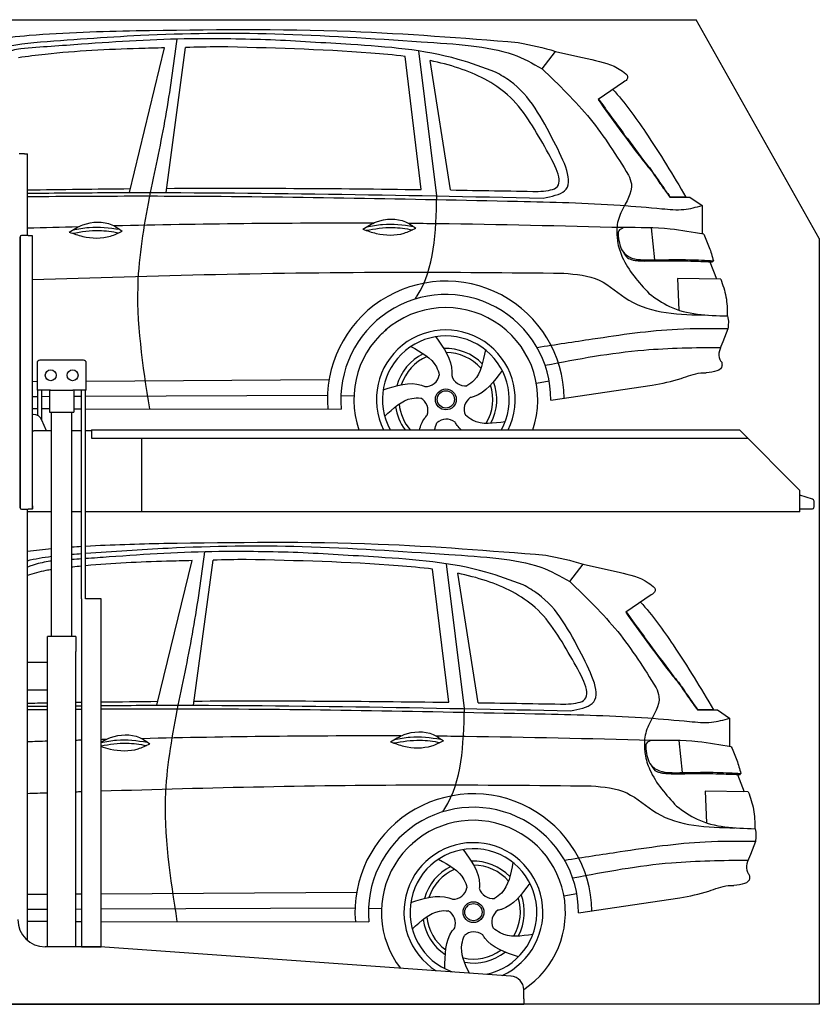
# Model space of a CAD drawing. Header units: millimetres. Extents: x 200 to 5400, y 0 to 3600.
# Tile 3 of 3: x 2476 to 5400, y 0 to 3600. Entities that reach past the tile are written whole.
import ezdxf

# ---------------------------------------------------------------- set-up
doc = ezdxf.new("R2010")
doc.units = ezdxf.units.MM
doc.layers.add('Car', color=10, linetype='Continuous')

msp = doc.modelspace()

# ---------------------------------------------------------------- linework, layer by layer
for p, q in [((5400, 2800), (4950, 3600)), ((2479.1, 3110), (2474.1, 3110)), ((2494.1, 3110), (2479.1, 3110)), ((2494.1, 3110), (2504.1, 3110)), ((2504.1, 2811), (2504.1, 3110)), ((2507.1, 2811), (2483.1, 2811)), ((2507.1, 2811), (2523.1, 2811)), ((2523.1, 1822), (2523.1, 2810)), ((2478.1, 2806), (2478.1, 1816)), ((2478.1, 1815), (2478.1, 2805)), ((2539.6, 2345), (2539.6, 2245)), ((2709.6, 2355), (2549.6, 2355)), ((2719.6, 2245), (2719.6, 2345)), ((2588.8, 2245), (2539.6, 2245)), ((2542, 2152.7), (2542, 2245)), ((2557.1, 2136.4), (2557.1, 2245)), ((2584.6, 2245), (2584.6, 2165)), ((2588.8, 2245), (2670.4, 2245)), ((2719.6, 2245), (2670.4, 2245)), ((2674.6, 2245), (2674.6, 2165)), ((2702.1, 1483), (2702.1, 2245)), ((2717.2, 1483), (2717.2, 2245)), ((2584.6, 2165), (2674.6, 2165)), ((2592.1, 1345), (2592.1, 2165)), ((2667.1, 1345), (2667.1, 2165)), ((2525.2, 2157), (2523.1, 2157)), ((2574.3, 2097), (2557.2, 2136)), ((2523.1, 2097), (2528.1, 2097)), ((2592.1, 2097), (2528.1, 2097)), ((2702.1, 2097), (2667.1, 2097)), ((2738.1, 2097), (2717.2, 2097)), ((2738.1, 2100), (5108.6, 2100)), ((2738.1, 2100), (2738.1, 2070)), ((5108.6, 2100), (5328.6, 1878.1)), ((2738.1, 2070), (5138.3, 2070)), ((2923.1, 1800), (2923.1, 2070)), ((5328.6, 1800), (5328.6, 1878.1)), ((2483.1, 1810), (2507.1, 1810)), ((2504.1, 234), (2504.1, 1810)), ((2523.1, 1810), (2507.1, 1810)), ((2523.1, 1810), (2523.1, 1822)), ((2523.1, 1822), (2523.1, 1811)), ((2592.1, 1800), (2504.1, 1800)), ((2702.1, 1800), (2667.1, 1800)), ((5328.6, 1800), (2717.2, 1800)), ((2773.6, 1483), (2719.6, 1483)), ((2680.8, 1345), (2578.3, 1345)), ((2578.3, 210), (2578.3, 1345)), ((2680.8, 1345), (2680.8, 1290)), ((2680.8, 1150), (2680.8, 1290)), ((2578.3, 1250), (2504.1, 1250)), ((2578.3, 1142), (2578.3, 1258)), ((2504.1, 1150), (2578.3, 1150)), ((2680.8, 210), (2680.8, 1150)), ((2767.3, 210), (2569.1, 210)), ((4272.6, 103.3), (2770.8, 209.9)), ((4319.1, 20), (4319.1, 53.4)), ((4319.1, 20), (4319.1, 0)), ((1994.1, 0), (3024.1, 0)), ((3024.1, 0), (4054.1, 0)), ((4054.1, 0), (4319.1, 0))]:
    msp.add_line(p, q)
for points in [[(1500, 3600), (4950, 3600)], [(5400, 2800), (5400, 0), (200, 0), (200, 3100)], [(2702.1, 1483), (2702.1, 210), (2773.6, 210), (2773.6, 1483)], [(2773.6, 1483), (2717.2, 1483)]]:
    msp.add_lwpolyline(points)
msp.add_lwpolyline([(5328.6, 1811), (5372.6, 1811, 0.414214), (5380.6, 1819), (5380.6, 1839.2, 0.32492), (5375, 1846.8), (5328.6, 1861.9)], format="xyb")
for centre in [(2589.6, 2300), (2669.6, 2300)]:
    msp.add_circle(centre, 20)
for centre, radius, start, end in [((2483.1, 2806), 5, 90, 180), ((2549.6, 2345), 10, 90, 180), ((2709.6, 2345), 10, 0, 90), ((2525.2, 2122), 35, 23.6294, 90), ((2483.1, 1815), 5, 180, 270), ((2569.1, 310), 100, 180, 270), ((2767.3, 160), 50, 85.9407, 90), ((4269.1, 53.4), 50, 0, 85.9407)]:
    msp.add_arc(centre, radius, start, end)
at = {"layer": 'Car'}
for p, q in [((2877.2, 2967.9), (3005.8, 3496.8)), ((3011.1, 2967.9), (3082.7, 3498.6)), ((3944.3, 2978.9), (3885.3, 3465.5)), ((4001.5, 2955.6), (3936, 3485.6)), ((4386.3, 3420.7), (4435.1, 3484.3)), ((4051.6, 2977.4), (3976.9, 3450.5)), ((4684.1, 3371.7), (4591.1, 3308.4)), ((4853.7, 2951), (4912.1, 2951.3)), ((4856.6, 2951.9), (4891.7, 2951.9)), ((4891.7, 2951.9), (4911.7, 2952)), ((4912.1, 2951.3), (4926.6, 2951.7)), ((4926.6, 2951.7), (4971.1, 2920.8)), ((4971.1, 2920.8), (4971.1, 2816.7)), ((4785.1, 2838.7), (4797.5, 2721.7)), ((5000.1, 2715), (5024.5, 2652)), ((5039.3, 2651.9), (4881.5, 2653.3)), ((4881.5, 2653.3), (4886.8, 2537.9)), ((5065.9, 2469.9), (5047.7, 2422.5)), ((2523.1, 2277.7), (2539.6, 2277.8)), ((2719.6, 2278.9), (3607.4, 2284.3)), ((4365.4, 2270.8), (4412.2, 2279.8)), ((4418.4, 2209.2), (4789.1, 2263.7)), ((2523.1, 2222.7), (2542, 2222.8)), ((2557.1, 2222.9), (2584.6, 2223)), ((2674.6, 2223.4), (2702.1, 2223.5)), ((2717.2, 2223.6), (3601.5, 2227.3)), ((3650.6, 2225.7), (3698.2, 2225.1)), ((2523.1, 2178), (2542, 2178)), ((2557.1, 2178), (2584.6, 2177.9)), ((2674.6, 2177.8), (2702.1, 2177.7)), ((2717.2, 2177.7), (3651.9, 2175.9)), ((2978.1, 1093.3), (3106.6, 1622.2)), ((3112, 1093.3), (3183.6, 1624)), ((4045.2, 1104.3), (3986.1, 1590.9)), ((4102.4, 1081), (4036.8, 1611)), ((4487.2, 1546.1), (4536, 1609.7)), ((4152.4, 1102.8), (4077.8, 1575.9)), ((4785, 1497.1), (4692, 1433.8)), ((4954.6, 1076.4), (5013, 1076.7)), ((4957.5, 1077.3), (4992.5, 1077.3)), ((4992.5, 1077.3), (5012.6, 1077.4)), ((5013, 1076.7), (5027.5, 1077.1)), ((5027.5, 1077.1), (5072, 1046.2)), ((5072, 1046.2), (5071.9, 942.1)), ((4886, 964.1), (4898.3, 847.1)), ((5100.9, 840.4), (5125.4, 777.4)), ((5140.1, 777.3), (4982.3, 778.7)), ((4982.3, 778.7), (4987.7, 663.3)), ((5166.7, 595.3), (5148.6, 547.9)), ((2504.1, 402.4), (2578.3, 402.8)), ((2680.8, 403.4), (2702.1, 403.6)), ((2773.6, 404), (3708.3, 409.7)), ((4466.2, 396.2), (4513, 405.2)), ((4519.2, 334.6), (4890, 389.1)), ((2504.1, 347.6), (2578.3, 348)), ((2680.8, 348.4), (2702.1, 348.5)), ((2773.6, 348.8), (3702.4, 352.7)), ((3751.4, 351.1), (3799.1, 350.5)), ((2504.1, 303.7), (2578.3, 303.5)), ((2680.8, 303.3), (2702.1, 303.3)), ((2773.6, 303.2), (3752.8, 301.3))]:
    msp.add_line(p, q, dxfattribs=at)
for centre, radius in [((4034.4, 2211.6), 38.2), ((4034.4, 2211.6), 31.6), ((4135.3, 337), 38.2), ((4135.3, 337), 31.6)]:
    msp.add_circle(centre, radius, dxfattribs=at)
for centre, radius, start, end in [((4034.3, 2211), 433.1, 0.713, 184.6115), ((4034.3, 2211), 384, 359.7282, 185.2384), ((4034.3, 2211), 336.4, 340.7328, 199.2672), ((4034.3, 2211.6), 254, 333.942, 206.058), ((4034.4, 2211.6), 231.9, 331.238, 208.762), ((4034.4, 2211.6), 186.2, 116.2626, 164.3912), ((4034.4, 2211.6), 186.2, 44.2633, 92.4011), ((4034.4, 2211.6), 171.5, 41.5902, 89.736), ((4034.4, 2211.6), 171.5, 113.5905, 161.7257), ((3959.3, 2311.1), 52.3, 268.6722, 348.431), ((4105.8, 2313.7), 52.3, 196.6722, 276.431), ((4034.4, 2211.6), 186.2, 332.2513, 20.3964), ((4034.4, 2211.6), 171.5, 329.577, 17.7302), ((3916.6, 2170.9), 52.3, 340.6722, 60.431), ((4153.6, 2175.2), 52.3, 124.6722, 204.431), ((4034.4, 2211.6), 186.2, 188.2502, 216.8112), ((4034.4, 2211.6), 171.5, 185.5775, 220.5864), ((4036.6, 2087), 52.3, 52.6722, 132.431), ((4135.2, 336.4), 433.1, 0.713, 184.6115), ((4135.2, 336.4), 384, 359.7282, 185.2384), ((4135.2, 336.4), 336.4, 303.128, 217.4148), ((4135.2, 337), 254, 294.3714, 237.5099), ((4135.3, 337), 231.9, 281.5274, 250.3539), ((4135.3, 337), 186.2, 44.2633, 92.4011), ((4135.3, 337), 171.5, 41.5902, 89.736), ((4135.3, 337), 186.2, 116.2626, 164.3912), ((4135.3, 337), 171.5, 113.5905, 161.7257), ((4060.2, 436.5), 52.3, 268.6722, 348.431), ((4206.7, 439.1), 52.3, 196.6722, 276.431), ((4135.3, 337), 186.2, 332.2513, 20.3964), ((4135.3, 337), 171.5, 329.577, 17.7302), ((4017.4, 296.3), 52.3, 340.6722, 60.431), ((4254.5, 300.6), 52.3, 124.6722, 204.431), ((4135.3, 337), 186.2, 188.2502, 236.3804), ((4135.3, 337), 171.5, 185.5775, 233.7137), ((4137.5, 212.4), 52.3, 52.6722, 132.431), ((4135.3, 337), 171.5, 257.5691, 305.7164), ((4135.3, 337), 186.2, 260.2432, 308.3836)]:
    msp.add_arc(centre, radius, start, end, dxfattribs=at)
for points in [[(2902.3, 3560.3), (3685.5, 3557.5), (4299.4, 3516.9)], [(2126.8, 3417.7), (2246.2, 3487.7), (2511.3, 3543), (2902.3, 3560.3)], [(3392.8, 3526.4), (3102.9, 3529.9), (2702.3, 3510.2), (2479.8, 3494)], [(2954.4, 2968), (3010.1, 3245.9), (3052.1, 3528.9)], [(1633.1, 2961.6), (1723, 2981.7), (1808.2, 3045.1), (2055.3, 3274.2), (2238, 3406.9), (2356.7, 3480.6), (2527.8, 3517.2)], [(2479.8, 3494), (2420.6, 3479.4), (2348.6, 3445.1), (2236.9, 3368.9)], [(4216.5, 3408.3), (4079.9, 3454.8), (3687.3, 3509.2), (3392.8, 3526.4)], [(4127.2, 3504.6), (4280.3, 3472.8), (4386.3, 3420.7)], [(4435.1, 3484.3), (4567.6, 3454.3), (4673.8, 3415.9), (4697.8, 3396.6)], [(4386.3, 3420.7), (4562, 3237.1), (4702.6, 3032)], [(4429.3, 3155.2), (4269.9, 3375.1), (4216.5, 3408.3)], [(4697.8, 3396.6), (4698.5, 3385.8), (4684.1, 3371.7)], [(4591.1, 3308.4), (4747.1, 3096.1), (4789.5, 3042.6)], [(4592.6, 3309.4), (4688.2, 3178.3), (4767.4, 3072.4)], [(4372.3, 2972), (4437.1, 2985.4), (4396, 3135.2)], [(4389.8, 2947.8), (4468.4, 2974.2), (4429.3, 3155.2)], [(4767.4, 3072.4), (4789.3, 3045.3), (4795.9, 3035.6)], [(4702.6, 3032), (4712.7, 2999.5), (4677.9, 2901.4), (4660.3, 2844.3), (4659.9, 2811.2)], [(4789.5, 3042.6), (4821.5, 2995.7), (4853.7, 2951)], [(4795.9, 3035.6), (4837.8, 2974.7)], [(2951.4, 2177.2), (2909.8, 2651.3), (2954.4, 2968)], [(4837.8, 2974.7), (4852.6, 2954.1), (4853.2, 2953.2), (4853.6, 2952.8), (4856.6, 2951.9)], [(4296.8, 2936.2), (4672.1, 2921.6), (4824.5, 2908.9)], [(4824.5, 2908.9), (4904.9, 2906.2), (4971.1, 2920.8)], [(2657.3, 2823.4), (2707.2, 2849.8), (2813.6, 2850), (2851, 2826.9)], [(3730.8, 2834.2), (3780.6, 2860.6), (3887.1, 2860.9), (3924.4, 2837.8)], [(4659.9, 2811.2), (4662.3, 2789.6), (4679.4, 2732.2), (4777, 2599.1)], [(4684, 2839.6), (4666.5, 2827.5), (4665, 2808.2)], [(4665, 2808.2), (4683.7, 2749.5), (4705.1, 2732.6), (4746.3, 2722.6), (4803.8, 2721.9)], [(4977.3, 2815.6), (4854.6, 2834.3), (4684, 2839.6)], [(4977.3, 2815.6), (4997.4, 2767.6), (5012.5, 2718.8)], [(4683.8, 2749.4), (4698.1, 2729.8), (4716.7, 2722.1), (4729.5, 2719.6), (4746.6, 2718.3), (4761.5, 2717.7)], [(4761.5, 2717.7), (4834.2, 2718), (4910.3, 2718), (4950.2, 2716.9), (4984.1, 2715.8)], [(4803.8, 2721.9), (4925.7, 2722.5), (5012.5, 2718.8)], [(4984.1, 2715.8), (4994.8, 2715.2), (5005.4, 2714.7)], [(5005.4, 2714.7), (5010.2, 2715.4), (5012.5, 2718.8)], [(4465.3, 2673.1), (4594.8, 2647.2), (4703.9, 2574.5), (4991.7, 2519.9)], [(5039.3, 2651.9), (5058.7, 2587.1), (5063.3, 2516.8)], [(4777, 2599.1), (4852.3, 2551.5), (5064, 2516.7)], [(5047.7, 2422.5), (5036.1, 2357.9), (5043, 2347.3)], [(5043, 2347.3), (5044.1, 2334.5), (4986.8, 2308.8)], [(4789.2, 2263.7), (4894.6, 2288.5), (4966.3, 2308.4), (4986.8, 2308.8)], [(4251.5, 2130.1), (4132.4, 2135.5), (4106, 2153.6)], [(3003.2, 1685.7), (3786.4, 1682.9), (4400.3, 1642.3)], [(3055.2, 1093.4), (3111, 1371.3), (3153, 1654.3)], [(4317.4, 1533.7), (4180.7, 1580.2), (3788.2, 1634.6), (3493.7, 1651.8)], [(4228.1, 1630), (4381.2, 1598.2), (4487.2, 1546.1)], [(4536, 1609.7), (4668.4, 1579.7), (4774.7, 1541.3), (4798.7, 1522)], [(4530.2, 1280.6), (4370.8, 1500.5), (4317.4, 1533.7)], [(4487.2, 1546.1), (4662.8, 1362.5), (4803.4, 1157.4)], [(4798.7, 1522), (4799.4, 1511.2), (4785, 1497.1)], [(4692, 1433.8), (4847.9, 1221.5), (4890.4, 1168)], [(4693.5, 1434.8), (4789, 1303.7), (4868.3, 1197.8)], [(4473.2, 1097.4), (4537.9, 1110.8), (4496.9, 1260.6)], [(4490.6, 1073.2), (4569.3, 1099.6), (4530.2, 1280.6)], [(4868.3, 1197.8), (4890.2, 1170.7), (4896.8, 1161)], [(4803.4, 1157.4), (4813.6, 1124.9), (4778.8, 1026.8), (4761.1, 969.7), (4760.7, 936.6)], [(4890.4, 1168), (4922.4, 1121.1), (4954.6, 1076.4)], [(4896.8, 1161), (4938.7, 1100.1)], [(3052.3, 302.6), (3010.7, 776.7), (3055.2, 1093.4)], [(4938.7, 1100.1), (4953.5, 1079.5), (4954.1, 1078.6), (4954.5, 1078.2), (4957.5, 1077.3)], [(4397.7, 1061.6), (4772.9, 1047), (4925.3, 1034.3)], [(4925.3, 1034.3), (5005.8, 1031.6), (5072, 1046.2)], [(3831.6, 959.6), (3881.5, 986), (3987.9, 986.3), (4025.3, 963.2)], [(4760.7, 936.6), (4763.2, 915), (4780.3, 857.6), (4877.9, 724.4)], [(4784.8, 965), (4767.3, 952.9), (4765.9, 933.6)], [(5078.2, 941), (4955.5, 959.7), (4784.8, 965)], [(5078.2, 941), (5098.3, 893), (5113.4, 844.2)], [(4765.9, 933.6), (4784.6, 874.9), (4806, 858), (4847.2, 848), (4904.7, 847.3)], [(4784.7, 874.8), (4799, 855.2), (4817.5, 847.5), (4830.3, 845), (4847.5, 843.7), (4862.4, 843.1)], [(4862.4, 843.1), (4935.1, 843.4), (5011.2, 843.4), (5051.1, 842.3), (5085, 841.2)], [(4904.7, 847.3), (5026.5, 847.9), (5113.4, 844.2)], [(5085, 841.2), (5095.7, 840.6), (5106.3, 840.1)], [(5106.3, 840.1), (5111, 840.8), (5113.4, 844.2)], [(4566.1, 798.5), (4695.7, 772.6), (4804.8, 699.9), (5092.6, 645.3)], [(5140.1, 777.3), (5159.6, 712.5), (5164.2, 642.2)], [(4877.9, 724.4), (4953.1, 676.9), (5164.9, 642.1)], [(5148.6, 547.9), (5137, 483.3), (5143.9, 472.7)], [(5143.9, 472.7), (5145, 459.9), (5087.7, 434.2)], [(4890.1, 389.1), (4995.5, 413.9), (5067.2, 433.8), (5087.7, 434.2)], [(4352.4, 255.5), (4233.3, 260.9), (4206.9, 279)]]:
    msp.add_spline(points, degree=3, dxfattribs=at)
for points, knots in [([(2527.8, 3517.2), (2657.7, 3526.9), (2950.8, 3549), (3423.8, 3555.3), (3825.7, 3526.9), (4069.5, 3511.4), (4127.2, 3504.6)], [0, 0, 0, 0, 391.04113, 881.651907, 1416.366113, 1602.404452, 1602.404452, 1602.404452, 1602.404452]), ([(3005.8, 3496.8), (2974.5, 3496.1), (2828.8, 3492.2), (2650.1, 3484.6), (2504, 3465.2), (2471.3, 3460.8)], [197.256536, 197.256536, 197.256536, 197.256536, 291.063452, 634.28515, 733.122134, 733.122134, 733.122134, 733.122134]), ([(3885.3, 3465.5), (3843.6, 3470.9), (3616.2, 3491.2), (3388.6, 3496.6), (3202.9, 3501)], [637.56261, 637.56261, 637.56261, 637.56261, 763.549902, 1320.810124, 1320.810124, 1320.810124, 1320.810124]), ([(4396, 3135.2), (4356.7, 3204.5), (4283.2, 3334.2), (4113.1, 3417.1), (4012.3, 3443.2), (3976.9, 3450.5)], [0, 0, 0, 0, 233.684399, 436.644927, 544.706034, 544.706034, 544.706034, 544.706034]), ([(4645.1, 3345.1), (4689.1, 3297.5), (4784.6, 3163.9), (4865.8, 3030.4), (4912.1, 2951.3)], [395.653943, 395.653943, 395.653943, 395.653943, 587.122502, 864.540302, 864.540302, 864.540302, 864.540302]), ([(2504.1, 2965.5), (2609.3, 2966.7), (3237.9, 2971.6), (3866.4, 2958.6), (4389.8, 2947.8)], [670.043229, 670.043229, 670.043229, 670.043229, 985.739727, 2555.887054, 2555.887054, 2555.887054, 2555.887054]), ([(2504.1, 2953.3), (2573.5, 2954), (2772.5, 2955.6), (3370.1, 2955.7), (3898.3, 2944.6), (4296.8, 2936.2)], [673.821117, 673.821117, 673.821117, 673.821117, 882.102268, 1270.770708, 2466.750946, 2466.750946, 2466.750946, 2466.750946]), ([(3921.5, 2578.1), (3924.3, 2582), (3993.8, 2685.8), (3997.7, 2823.3), (4001.5, 2955.6)], [175.182029, 175.182029, 175.182029, 175.182029, 189.890093, 562.592573, 562.592573, 562.592573, 562.592573]), ([(3744.4, 2842.5), (3763.9, 2846.4), (3820.3, 2857), (3877.6, 2849.7), (3915, 2844.4)], [7.57653, 7.57653, 7.57653, 7.57653, 52.544532, 137.659237, 137.659237, 137.659237, 137.659237]), ([(4684, 2839.6), (4457.4, 2845.2), (4195.7, 2851.7), (3934, 2854.5), (3899, 2854.8)], [0, 0, 0, 0, 679.940772, 785.142685, 785.142685, 785.142685, 785.142685]), ([(2657.3, 2823.4), (2673.4, 2817.5), (2721.5, 2800.4), (2792.4, 2798.3), (2837, 2820.1), (2851, 2826.9)], [5.208578, 5.208578, 5.208578, 5.208578, 44.198582, 121.455021, 156.55166, 156.55166, 156.55166, 156.55166]), ([(2669.1, 2819.2), (2701.4, 2824.6), (2758, 2834.1), (2814.4, 2825.2), (2838.6, 2820.9)], [0, 0, 0, 0, 73.878693, 129.282646, 129.282646, 129.282646, 129.282646]), ([(2670.9, 2831.6), (2690.4, 2835.6), (2746.9, 2846.1), (2804.1, 2838.8), (2841.6, 2833.6)], [7.57653, 7.57653, 7.57653, 7.57653, 52.544532, 137.659237, 137.659237, 137.659237, 137.659237]), ([(3730.8, 2834.2), (3746.8, 2828.3), (3795, 2811.3), (3865.8, 2809.2), (3910.5, 2831), (3924.4, 2837.8)], [5.208578, 5.208578, 5.208578, 5.208578, 44.198582, 121.455021, 156.55166, 156.55166, 156.55166, 156.55166]), ([(3742.5, 2830.1), (3774.8, 2835.5), (3831.5, 2844.9), (3887.9, 2836.1), (3912, 2831.8)], [0, 0, 0, 0, 73.878693, 129.282646, 129.282646, 129.282646, 129.282646]), ([(2523.1, 2649.9), (2969.4, 2664.7), (3616.8, 2681.6), (4264.3, 2675.1), (4465.3, 2673.1)], [1707.115865, 1707.115865, 1707.115865, 1707.115865, 3046.715693, 3649.598352, 3649.598352, 3649.598352, 3649.598352]), ([(5065.9, 2469.9), (5004.4, 2470.3), (4838.4, 2471.3), (4606.2, 2437.2), (4435.5, 2411.1), (4368.2, 2400.8)], [0, 0, 0, 0, 184.056968, 497.583163, 702.083529, 702.083529, 702.083529, 702.083529]), ([(3997.3, 2440.5), (4026.8, 2399.1), (4059.4, 2353.5), (4056.2, 2303.4), (4055.7, 2298.7)], [0, 0, 0, 0, 140.862207, 155.3883, 155.3883, 155.3883, 155.3883]), ([(3906.6, 2405.1), (3944.3, 2384.5), (3992.6, 2358), (4008.1, 2311.3), (4010.5, 2300.5)], [0, 0, 0, 0, 119.179133, 152.627431, 152.627431, 152.627431, 152.627431]), ([(4178.9, 2392.9), (4170.9, 2350.6), (4160.7, 2296.5), (4121.2, 2267.4), (4111.7, 2261.8)], [0, 0, 0, 0, 119.179133, 152.546972, 152.546972, 152.546972, 152.546972]), ([(5038.4, 2400.8), (4944.9, 2399.8), (4729.5, 2397.6), (4517.5, 2358.8), (4397.7, 2335.4)], [0, 0, 0, 0, 279.844829, 645.252119, 645.252119, 645.252119, 645.252119]), ([(4240.6, 2317.6), (4210.4, 2276.7), (4177, 2231.5), (4128.4, 2219.1), (4123.8, 2218.2)], [0, 0, 0, 0, 140.862207, 155.444261, 155.444261, 155.444261, 155.444261]), ([(3805.1, 2247.1), (3853.6, 2262.4), (3907.2, 2279.3), (3953.8, 2260.8), (3958.1, 2258.8)], [0, 0, 0, 0, 140.862207, 155.442461, 155.442461, 155.442461, 155.442461]), ([(3810.8, 2149.9), (3842.1, 2179.4), (3882.2, 2217.1), (3931.3, 2217.4), (3942.4, 2216.4)], [0, 0, 0, 0, 119.179133, 152.616634, 152.616634, 152.616634, 152.616634]), ([(3937.7, 2100), (3941.7, 2115.6), (3949.6, 2134.4), (3962.7, 2150.2), (3965.9, 2153.7)], [91.77161, 91.77161, 91.77161, 91.77161, 140.862207, 155.531654, 155.531654, 155.531654, 155.531654]), ([(4091, 2100), (4085.4, 2105.1), (4077.2, 2114), (4070.6, 2124.5), (4068.2, 2128.6)], [117.191387, 117.191387, 117.191387, 117.191387, 140.862207, 155.53262, 155.53262, 155.53262, 155.53262]), ([(2717.2, 1649.2), (2817.6, 1656.6), (3081.3, 1674.8), (3524.7, 1680.7), (3926.6, 1652.3), (4170.4, 1636.8), (4228.1, 1630)], [88.760862, 88.760862, 88.760862, 88.760862, 391.04113, 881.651907, 1416.366113, 1602.404452, 1602.404452, 1602.404452, 1602.404452]), ([(3493.7, 1651.8), (3397, 1654.1), (3166.7, 1659.8), (2907.9, 1643.2), (2745.8, 1631.5), (2717.2, 1629.5)], [0, 0, 0, 0, 289.925788, 691.034976, 777.234092, 777.234092, 777.234092, 777.234092]), ([(3106.6, 1622.2), (3075.4, 1621.5), (2945.4, 1618), (2815.4, 1612.7), (2717.2, 1603.5)], [197.256536, 197.256536, 197.256536, 197.256536, 291.063452, 587.116985, 587.116985, 587.116985, 587.116985]), ([(3986.1, 1590.9), (3944.5, 1596.3), (3717.1, 1616.6), (3489.5, 1622), (3303.8, 1626.4)], [637.56261, 637.56261, 637.56261, 637.56261, 763.549902, 1320.810124, 1320.810124, 1320.810124, 1320.810124]), ([(2580.7, 1619.4), (2560.7, 1615.3), (2534.6, 1610), (2509.8, 1600.7), (2504.1, 1598.4)], [0, 0, 0, 0, 61.035564, 79.615135, 79.615135, 79.615135, 79.615135]), ([(2702.1, 1602), (2691.5, 1600.9), (2679.8, 1599.7), (2668.1, 1598.4), (2667.1, 1598.3)], [602.292052, 602.292052, 602.292052, 602.292052, 634.28515, 637.500723, 637.500723, 637.500723, 637.500723]), ([(4496.9, 1260.6), (4457.6, 1329.9), (4384.1, 1459.6), (4214, 1542.5), (4113.2, 1568.6), (4077.8, 1575.9)], [0, 0, 0, 0, 233.684399, 436.644927, 544.706034, 544.706034, 544.706034, 544.706034]), ([(4746, 1470.5), (4789.9, 1422.9), (4885.5, 1289.3), (4966.7, 1155.8), (5013, 1076.7)], [395.653943, 395.653943, 395.653943, 395.653943, 587.122502, 864.540302, 864.540302, 864.540302, 864.540302]), ([(2773.6, 1092.4), (2822.6, 1092.8), (3395, 1095.9), (3967.3, 1084), (4490.6, 1073.2)], [838.721773, 838.721773, 838.721773, 838.721773, 985.739727, 2555.887054, 2555.887054, 2555.887054, 2555.887054]), ([(2773.6, 1080.1), (2786.8, 1080.2), (2929.6, 1081), (3471, 1081.1), (3999.1, 1070), (4397.7, 1061.6)], [842.491892, 842.491892, 842.491892, 842.491892, 882.102268, 1270.770708, 2466.750946, 2466.750946, 2466.750946, 2466.750946]), ([(4022.4, 703.5), (4025.2, 707.4), (4094.7, 811.2), (4098.6, 948.7), (4102.4, 1081)], [175.182029, 175.182029, 175.182029, 175.182029, 189.890093, 562.592573, 562.592573, 562.592573, 562.592573]), ([(2773.6, 958.1), (2784.6, 964.6), (2827.2, 987.3), (2898.8, 990.4), (2939.9, 960.9), (2951.9, 952.3)], [18.040968, 18.040968, 18.040968, 18.040968, 56.386158, 162.852709, 206.792536, 206.792536, 206.792536, 206.792536]), ([(3845.3, 967.9), (3864.8, 971.8), (3921.2, 982.4), (3978.4, 975.1), (4015.9, 969.8)], [7.57653, 7.57653, 7.57653, 7.57653, 52.544532, 137.659237, 137.659237, 137.659237, 137.659237]), ([(4784.8, 965), (4558.3, 970.6), (4296.6, 977.1), (4034.9, 979.9), (3999.9, 980.2)], [0, 0, 0, 0, 679.940772, 785.142685, 785.142685, 785.142685, 785.142685]), ([(2773.6, 957.4), (2792.5, 961.2), (2848.4, 971.4), (2905, 964.2), (2942.5, 959)], [8.956661, 8.956661, 8.956661, 8.956661, 52.544532, 137.659237, 137.659237, 137.659237, 137.659237]), ([(2773.6, 945.2), (2804.7, 950.4), (2860.1, 959.3), (2915.3, 950.6), (2939.5, 946.3)], [2.793823, 2.793823, 2.793823, 2.793823, 73.878693, 129.282646, 129.282646, 129.282646, 129.282646]), ([(2773.6, 943.2), (2784.6, 939.4), (2828.2, 925.7), (2893.3, 923.7), (2937.9, 945.5), (2951.9, 952.3)], [17.634559, 17.634559, 17.634559, 17.634559, 44.198582, 121.455021, 156.55166, 156.55166, 156.55166, 156.55166]), ([(3831.6, 959.6), (3847.7, 953.7), (3895.9, 936.7), (3966.7, 934.6), (4011.4, 956.4), (4025.3, 963.2)], [5.208578, 5.208578, 5.208578, 5.208578, 44.198582, 121.455021, 156.55166, 156.55166, 156.55166, 156.55166]), ([(3843.4, 955.5), (3875.7, 960.9), (3932.3, 970.3), (3988.8, 961.5), (4012.9, 957.2)], [0, 0, 0, 0, 73.878693, 129.282646, 129.282646, 129.282646, 129.282646]), ([(2773.6, 780.1), (3170.1, 792.6), (3767.6, 806.5), (4365.2, 800.5), (4566.1, 798.5)], [1856.837462, 1856.837462, 1856.837462, 1856.837462, 3046.715693, 3649.598352, 3649.598352, 3649.598352, 3649.598352]), ([(5166.7, 595.3), (5105.3, 595.7), (4939.3, 596.7), (4707.1, 562.6), (4536.4, 536.5), (4469, 526.2)], [0, 0, 0, 0, 184.056968, 497.583163, 702.083529, 702.083529, 702.083529, 702.083529]), ([(4098.1, 565.9), (4127.7, 524.5), (4160.3, 478.9), (4157.1, 428.8), (4156.6, 424.1)], [0, 0, 0, 0, 140.862207, 155.3883, 155.3883, 155.3883, 155.3883]), ([(4007.5, 530.5), (4045.2, 509.8), (4093.5, 483.4), (4109, 436.7), (4111.4, 425.9)], [0, 0, 0, 0, 119.179133, 152.627431, 152.627431, 152.627431, 152.627431]), ([(4279.8, 518.3), (4271.8, 476), (4261.5, 421.9), (4222, 392.8), (4212.5, 387.2)], [0, 0, 0, 0, 119.179133, 152.546972, 152.546972, 152.546972, 152.546972]), ([(5139.3, 526.2), (5045.8, 525.2), (4830.4, 523), (4618.4, 484.2), (4498.5, 460.8)], [0, 0, 0, 0, 279.844829, 645.252119, 645.252119, 645.252119, 645.252119]), ([(4341.5, 443), (4311.3, 402.1), (4277.9, 356.9), (4229.3, 344.5), (4224.7, 343.6)], [0, 0, 0, 0, 140.862207, 155.444261, 155.444261, 155.444261, 155.444261]), ([(3906, 372.5), (3954.5, 387.8), (4008.1, 404.7), (4054.7, 386.2), (4059, 384.2)], [0, 0, 0, 0, 140.862207, 155.442461, 155.442461, 155.442461, 155.442461]), ([(3911.7, 275.3), (3943, 304.8), (3983.1, 342.5), (4032.2, 342.8), (4043.3, 341.8)], [0, 0, 0, 0, 119.179133, 152.616634, 152.616634, 152.616634, 152.616634]), ([(4030.7, 129.9), (4031.1, 180.8), (4031.5, 237), (4063.6, 275.6), (4066.8, 279.1)], [0, 0, 0, 0, 140.862207, 155.531654, 155.531654, 155.531654, 155.531654]), ([(4299.8, 173.5), (4251.6, 189.7), (4198.3, 207.5), (4171.4, 249.9), (4169.1, 254)], [0, 0, 0, 0, 140.862207, 155.53262, 155.53262, 155.53262, 155.53262]), ([(4120.4, 114.1), (4102.9, 149.5), (4082.4, 195.3), (4098.6, 240.7), (4102.2, 251)], [9.130686, 9.130686, 9.130686, 9.130686, 119.179133, 151.284708, 151.284708, 151.284708, 151.284708])]:
    msp.add_open_spline(points, degree=3, knots=knots, dxfattribs=at)
for points in [[(3202.9, 3501), (3162.9, 3500.2), (3122.8, 3499.4), (3082.7, 3498.6)], [(4299.4, 3516.9), (4345.5, 3507.5), (4391.6, 3498.2), (4435.1, 3484.3)], [(2504.1, 2977.5), (2629.6, 2979.5), (2755.2, 2981.2), (2880.7, 2982.4)], [(3013.2, 2983.3), (3323.6, 2985.1), (3633.9, 2983.2), (3944.3, 2978.9)], [(4051.6, 2977.4), (4158.5, 2975.7), (4265.4, 2973.8), (4372.3, 2972)], [(3768.8, 2855.6), (3453.2, 2856.9), (3137.7, 2853.2), (2822.1, 2845.8)], [(2690.8, 2842.6), (2628.6, 2840.9), (2566.3, 2839.2), (2504.1, 2837.3)], [(5064, 2516.7), (5069.9, 2500), (5066.5, 2483.4), (5065.9, 2469.9)], [(3799.3, 2451.7), (3806.6, 2458.2), (3813.8, 2464.6), (3821, 2471.1)], [(3993.3, 2100), (3995.3, 2108.5), (3998.3, 2117), (4001.3, 2125.6)], [(2504.1, 1656.5), (2533.2, 1660.9), (2562.6, 1664.1), (2592.1, 1666.7)], [(2667.1, 1672.4), (2678.7, 1673.2), (2690.4, 1673.9), (2702.1, 1674.6)], [(2717.2, 1675.5), (2813.1, 1680.8), (2908.2, 1683.3), (3003.2, 1685.7)], [(2504.1, 1621.9), (2532.5, 1629.5), (2562.1, 1634.3), (2592.1, 1638.1)], [(2592.1, 1620.3), (2588.3, 1620), (2584.5, 1619.7), (2580.7, 1619.4)], [(2667.1, 1645.4), (2678.7, 1646.3), (2690.4, 1647.2), (2702.1, 1648.1)], [(2702.1, 1628.4), (2690.4, 1627.5), (2678.7, 1626.7), (2667.1, 1625.8)], [(3303.8, 1626.4), (3263.7, 1625.6), (3223.7, 1624.8), (3183.6, 1624)], [(4400.3, 1642.3), (4446.4, 1632.9), (4492.5, 1623.6), (4536, 1609.7)], [(2572.2, 1586.2), (2549.1, 1580.8), (2525.9, 1575.5), (2504.1, 1567.3)], [(2592.1, 1588.9), (2585.4, 1588), (2578.8, 1587.1), (2572.2, 1586.2)], [(2504.1, 1101.2), (2528.8, 1101.6), (2553.6, 1102), (2578.3, 1102.4)], [(2504.1, 1089.6), (2528.8, 1090), (2553.6, 1090.3), (2578.3, 1090.6)], [(2680.8, 1104.1), (2687.9, 1104.2), (2695, 1104.3), (2702.1, 1104.4)], [(2680.8, 1091.7), (2687.9, 1091.7), (2695, 1091.8), (2702.1, 1091.9)], [(2773.6, 1105.4), (2842.9, 1106.3), (2912.3, 1107.1), (2981.6, 1107.8)], [(3114.1, 1108.7), (3424.4, 1110.5), (3734.8, 1108.6), (4045.2, 1104.3)], [(4152.4, 1102.8), (4259.4, 1101.1), (4366.3, 1099.2), (4473.2, 1097.4)], [(2504.1, 1077.6), (2528.8, 1077.9), (2553.6, 1078.2), (2578.3, 1078.4)], [(2680.8, 1079.4), (2687.9, 1079.5), (2695, 1079.5), (2702.1, 1079.6)], [(3869.7, 981), (3554.1, 982.3), (3238.6, 978.6), (2923, 971.2)], [(2578.3, 961.9), (2553.6, 961.1), (2528.8, 960.3), (2504.1, 959.5)], [(2702.1, 965.5), (2695, 965.3), (2687.9, 965.1), (2680.8, 964.9)], [(2791.7, 968), (2785.7, 967.8), (2779.6, 967.7), (2773.6, 967.5)], [(2504.1, 771.2), (2528.8, 772.1), (2553.6, 772.9), (2578.3, 773.7)], [(2680.8, 777.1), (2687.9, 777.4), (2695, 777.6), (2702.1, 777.8)], [(5164.9, 642.1), (5170.8, 625.4), (5167.4, 608.8), (5166.7, 595.3)], [(3900.2, 577.1), (3907.4, 583.6), (3914.7, 590), (3921.9, 596.5)]]:
    msp.add_open_spline(points, degree=3, dxfattribs=at)

doc.saveas('drawing.dxf')
